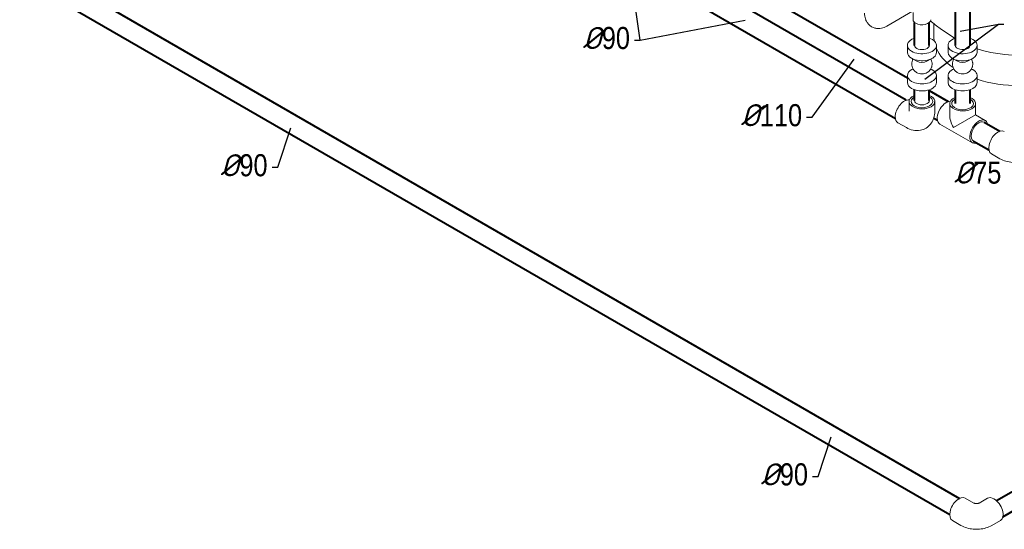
# Model space of a CAD drawing. Extents: x 4114239 to 5838486, y 780458 to 1383318.
# Tile 52 of 231: x 4347851 to 4357881, y 1047108 to 1052300. Entities that reach past the tile are written whole.
import ezdxf

# ---------------------------------------------------------------- set-up
doc = ezdxf.new("R2010")
doc.units = 0
doc.header["$MEASUREMENT"] = 0
doc.layers.add('Основные', color=160, linetype='Continuous', lineweight=40)
doc.styles.add('ГОСТ 250', font='isocpeui.ttf', dxfattribs={"height": 300})

msp = doc.modelspace()

# ---------------------------------------------------------------- linework, layer by layer
at = {"linetype": 'Continuous', "lineweight": 40, "extrusion": (5.55112e-17, 0.816497, 0.57735)}
for p, q in [((4345264.0779, 1054445.0578, 0), (4357426.3465, 1047423.1688, 0)), ((4345171.9796, 1054275.6557, 0), (4357325.625, 1047258.7453, 0)), ((4356882.3899, 1051479.265), (4354858.2996, 1052647.874)), ((4355286.1952, 1052634.8999, 0), (4356893.9997, 1051706.6336)), ((4356772.3899, 1051288.7394), (4354748.2996, 1052457.3484)), ((4357381.3188, 1052409.7092), (4357381.3188, 1052038.4799)), ((4357531.3188, 1052409.7092), (4357531.3188, 1052038.4799, 0)), ((4356966.9997, 1052038.637), (4356966.9997, 1052271.2616)), ((4357116.9997, 1052038.637), (4357116.9997, 1052271.2616)), ((4356966.9997, 1051475.9977, 0), (4356966.9997, 1051586.119, 0)), ((4357116.9997, 1051475.9977), (4357116.9997, 1051586.119)), ((4357116.9997, 1051577.8844, 0), (4357310.2855, 1051466.2908, 0)), ((4357381.3188, 1051585.9618, 0), (4357381.3188, 1051446.0216, 0)), ((4357531.3188, 1051585.9618), (4357531.3188, 1051446.0216)), ((4357162.483, 1051297.5905), (4357200.2855, 1051275.7652)), ((4357676.7818, 1051254.6941), (4357835.2771, 1051163.1868)), ((4357566.7818, 1051064.1685), (4357725.2771, 1050972.6612)), ((4357800.9214, 1047400.8746, 0), (4360463.2115, 1048937.9485)), ((4357866.9049, 1047237.2191, 0), (4360637.9331, 1048837.0729, 0))]:
    msp.add_line(p, q, dxfattribs=at)
at = {"color": 0, "linetype": 'Continuous', "lineweight": 0, "extrusion": (5.55112e-17, 0.816497, 0.57735)}
for p, q in [((4356947.1472, 1052386.4211), (4356684.187, 1052234.601, 0)), ((4356951.9997, 1052299.9844), (4356951.9997, 1052371.7748)), ((4357163.6127, 1052129.4171, 0), (4357163.6127, 1052257.7742)), ((4357373.6265, 1052112.8274, 0), (4357228.5388, 1052210.1952, 0)), ((4356893.9997, 1052038.637, 0), (4356893.9997, 1051966.7853)), ((4357189.9997, 1052038.637), (4357189.9997, 1051966.7853)), ((4357308.3188, 1052038.4799, 0), (4357308.3188, 1051966.6282)), ((4357604.3188, 1052038.4799, 0), (4357604.3188, 1051966.6282)), ((4356991.1688, 1051876.948, 0), (4356940.338, 1051904.6862, 0)), ((4357092.8305, 1051876.948, 0), (4357143.6614, 1051904.6862, 0)), ((4357405.488, 1051876.7909), (4357354.6571, 1051904.5291)), ((4357507.1497, 1051876.7909), (4357557.9805, 1051904.5291)), ((4356893.9997, 1051731.6343), (4356893.9997, 1051659.7826)), ((4356951.3681, 1051799.7525, 0), (4356940.338, 1051793.7334)), ((4357132.6312, 1051799.7525, 0), (4357143.6614, 1051793.7334)), ((4357189.9997, 1051731.6343, 0), (4357189.9997, 1051659.7826, 0)), ((4357308.3188, 1051731.4771), (4357308.3188, 1051659.6254)), ((4357365.6873, 1051799.5954), (4357354.6571, 1051793.5762, 0)), ((4357546.9504, 1051799.5954), (4357557.9805, 1051793.5762, 0)), ((4357604.3188, 1051731.4771), (4357604.3188, 1051659.6254)), ((4356910.9997, 1051466.8341), (4356910.9997, 1051367.2215)), ((4357172.9997, 1051466.8341), (4357172.9997, 1051367.2215)), ((4357325.3188, 1051330.5943), (4357325.3188, 1051446.0216)), ((4357587.3188, 1051330.5943), (4357587.3188, 1051446.0216)), ((4357587.3188, 1051330.5943, 0), (4357363.6878, 1051201.4809, 0)), ((4357687.2818, 1051272.8806, 0), (4357587.3188, 1051330.5943)), ((4356797.4602, 1051250.0163, 0), (4356883.7273, 1051200.21)), ((4357556.2818, 1051045.982), (4357225.3558, 1051237.0422)), ((4357836.6145, 1050884.1318), (4357750.3475, 1050933.9381)), ((4357569.9435, 1047375.6341, 0), (4357483.7557, 1047425.3946, 0)), ((4357624.6467, 1047375.6341, 0), (4357710.8346, 1047425.3946, 0)), ((4357439.0227, 1047148.6897, 0), (4357352.7557, 1047198.496, 0)), ((4357755.5675, 1047148.6897, 0), (4357841.8346, 1047198.496, 0))]:
    msp.add_line(p, q, dxfattribs=at)
for p, q in [((4354171.7104, 1052092.3015), (4355241.2492, 1052295.5733)), ((4357820.527, 1052252.1683), (4357432.3544, 1052180.6911))]:
    msp.add_line(p, q)
at = {"color": 7, "lineweight": 25, "ltscale": 1000}
for points in [[(4354114.0499, 1052092.3015), (4354171.7104, 1052092.3015), (4354042.0525, 1052999.1677)], [(4357878.1875, 1052252.1683), (4357820.527, 1052252.1683), (4357072.3966, 1051690.9435)], [(4355867.7872, 1051305.992), (4355925.4477, 1051305.992), (4356350.444, 1051898.732)], [(4350422.0927, 1050796.2532), (4350479.7532, 1050796.2532), (4350613.4871, 1051199.2462)], [(4355927.5343, 1047647.019), (4355985.1948, 1047647.019), (4356118.9287, 1048050.012)]]:
    msp.add_lwpolyline(points, dxfattribs=at)
at = {"color": 0, "linetype": 'Continuous', "lineweight": 0, "extrusion": (1.13953e-16, 1.66533e-16, -1)}
for start_param, end_param in [(2.3561944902, 3.1415926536), (0, 2.3561944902)]:
    msp.add_ellipse((4357041.9997, 1052299.9844), major_axis=(90, 0), ratio=0.5773502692, start_param=start_param, end_param=end_param, dxfattribs=at)
at = {"color": 0, "linetype": 'Continuous', "lineweight": 0, "extrusion": (1.38741e-16, 1.11022e-16, -1)}
for centre, major_axis, start_param, end_param in [((4357041.9997, 1052038.637, 0), (148, 0), 2.3561944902, 4.1809704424), ((4357041.9997, 1052038.637, 0), (148, 0), 5.2438075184, 8.6393797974), ((4357041.9997, 1051966.7853), (148, 0), 2.3561944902, 3.1415926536), ((4357041.9997, 1051966.7853), (148, 0), 0, 2.3561944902), ((4357041.9997, 1051907.9976), (74, 0), 0.8135766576, 2.328015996), ((4357041.9997, 1051731.6343), (148, 0), 2.3561944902, 3.9551693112), ((4357041.9997, 1051731.6343), (148, 0), 5.4696086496, 8.6393797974), ((4357041.9997, 1051790.4221, 0), (74, 0), 2.3561944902, 2.3828321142), ((4357041.9997, 1051790.4221, 0), (74, 0), 0.7587605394, 2.3561944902), ((4357041.9997, 1051659.7826), (148, 0), 2.3561944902, 3.1415926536), ((4357041.9997, 1051659.7826), (148, 0), 0, 2.3561944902)]:
    msp.add_ellipse(centre, major_axis=major_axis, ratio=0.5773502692, start_param=start_param, end_param=end_param, dxfattribs=at)
at = {"color": 0, "linetype": 'Continuous', "lineweight": 0, "extrusion": (-1.91698e-17, 1.66533e-16, -1)}
for centre, start_param, end_param in [((4358031.6869, 1052129.4171), 3.0513576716, 3.1415926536), ((4358031.6869, 1052439.6859, 0), 2.425278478, 2.431143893), ((4358031.6869, 1052129.4171), 0, 2.0855465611), ((4358031.6869, 1052439.6859, 0), 0.7104487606, 2.0855465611), ((4358031.6869, 1052129.4171), 2.4556258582, 2.8943989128)]:
    msp.add_ellipse(centre, major_axis=(868.0742, 0), ratio=0.5773502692, start_param=start_param, end_param=end_param, dxfattribs=at)
at = {"color": 0, "linetype": 'Continuous', "lineweight": 0, "extrusion": (1.10799e-16, 2.22045e-16, -1)}
for centre, major_axis, start_param, end_param in [((4357456.3188, 1052038.4799, 0), (-148, 0), 2.3561944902, 7.322563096), ((4357456.3188, 1052038.4799, 0), (-148, 0), 2.1022148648, 2.3561944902), ((4357456.3188, 1051966.6282), (-148, 0), 3.1415926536, 6.2831853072), ((4357456.3188, 1051907.8404, 0), (-74, 0), 3.9551693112, 5.4696086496), ((4357456.3188, 1051731.4771), (-148, 0), 2.3561944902, 7.0967619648), ((4357456.3188, 1051790.2649, 0), (-74, 0), 3.9003531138, 5.5244248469), ((4357456.3188, 1051731.4771), (-148, 0), 2.3280159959, 2.3561944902), ((4357456.3188, 1051659.6254), (-148, 0), 3.1415926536, 6.2831853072)]:
    msp.add_ellipse(centre, major_axis=major_axis, ratio=0.5773502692, start_param=start_param, end_param=end_param, dxfattribs=at)
at = {"color": 0, "linetype": 'Continuous', "lineweight": 0, "extrusion": (5.46976e-17, 1.66533e-16, -1)}
for centre, major_axis, start_param, end_param in [((4357041.9997, 1052038.637, 0), (-75, 0), 3.1415926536, 6.2831853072), ((4357456.3188, 1052038.4799), (75, 0), 0.7853981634, 3.1415926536), ((4357456.3188, 1052038.4799), (75, 0), 0, 0.7853981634), ((4357041.9997, 1051475.9977), (-75, 0), 3.1415926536, 6.2831853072)]:
    msp.add_ellipse(centre, major_axis=major_axis, ratio=0.5773502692, start_param=start_param, end_param=end_param, dxfattribs=at)
at = {"color": 0, "linetype": 'Continuous', "lineweight": 0, "extrusion": (-2.41957e-17, 2.22045e-16, -1)}
for start_param, end_param in [(0.7853981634, 4.1028139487), (5.3219640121, 7.0685834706)]:
    msp.add_ellipse((4357041.9997, 1051466.8341), major_axis=(131, 0), ratio=0.5773502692, start_param=start_param, end_param=end_param, dxfattribs=at)
at = {"color": 0, "linetype": 'Continuous', "lineweight": 0, "extrusion": (1.49175e-16, 2.22045e-16, -1)}
for start_param, end_param in [(0.7853981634, 3.9621437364), (5.4626342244, 7.0685834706)]:
    msp.add_ellipse((4357041.9997, 1051466.8341), major_axis=(110, 0), ratio=0.5773502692, start_param=start_param, end_param=end_param, dxfattribs=at)
at = {"color": 0, "linetype": 'Continuous', "lineweight": 0, "extrusion": (-6.26308e-17, 1.66533e-16, -1)}
for start_param, end_param in [(0.7853981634, 4.1028139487), (5.3219640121, 7.0685834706)]:
    msp.add_ellipse((4357456.3188, 1051446.0216), major_axis=(131, 0), ratio=0.5773502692, start_param=start_param, end_param=end_param, dxfattribs=at)
at = {"color": 0, "linetype": 'Continuous', "lineweight": 0, "extrusion": (3.89112e-17, 2.3393e-16, -1)}
for centre, start_param, end_param in [((4356862.9602, 1051363.4656, 0), 0.7853981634, 2.9364736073), ((4357290.8558, 1051350.4915), 0, 2.8179105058), ((4356862.9602, 1051363.4656, 0), 0, 0.7853981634), ((4357621.7818, 1051159.4313), 5.7091096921, 9.9988535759)]:
    msp.add_ellipse(centre, major_axis=(-65.5, -113.4493), ratio=0.5773502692, start_param=start_param, end_param=end_param, dxfattribs=at)
at = {"color": 0, "linetype": 'Continuous', "lineweight": 0, "extrusion": (9.36641e-17, 1.66533e-16, -1)}
for start_param, end_param in [(2.3210415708, 7.0685834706), (0.7853981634, 0.8205510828)]:
    msp.add_ellipse((4357456.3188, 1051446.0216), major_axis=(-110, 0), ratio=0.5773502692, start_param=start_param, end_param=end_param, dxfattribs=at)
at = {"color": 0, "linetype": 'Continuous', "lineweight": 0, "extrusion": (-1.11556e-17, 1.85856e-16, -1)}
msp.add_ellipse((4357456.3188, 1051254.9614), major_axis=(92.631, -160.4416), ratio=0.5773502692, start_param=1.5707963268, end_param=2.3561944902, dxfattribs=at)
at = {"color": 0, "linetype": 'Continuous', "lineweight": 0, "extrusion": (6.29482e-17, 2.20052e-16, -1)}
msp.add_ellipse((4357621.7818, 1051159.4313), major_axis=(-55, -95.2628), ratio=0.5773502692, start_param=0, end_param=3.1415926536, dxfattribs=at)
at = {"color": 0, "linetype": 'Continuous', "lineweight": 0, "extrusion": (-4.0637e-17, 1.51659e-16, -1)}
for centre in [(4357815.8475, 1051047.3874), (4357418.2557, 1047311.9453, 0)]:
    msp.add_ellipse(centre, major_axis=(-65.5, -113.4493), ratio=0.5773502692, start_param=0, end_param=3.1415926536, dxfattribs=at)
at = {"color": 0, "linetype": 'Continuous', "lineweight": 0, "extrusion": (-3.51927e-17, 1.71978e-16, -1)}
for start_param, end_param in [(0, 0.7853981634), (0.7853981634, 3.1415926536)]:
    msp.add_ellipse((4357776.3346, 1047311.9453, 0), major_axis=(-65.5, 113.4493), ratio=0.5773502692, start_param=start_param, end_param=end_param, dxfattribs=at)
at = {"color": 0, "linetype": 'Continuous', "lineweight": 0}
for points, knots in [([(4356529.5923, 1052228.6977, 0), (4356519.0107, 1052234.807), (4356509.2972, 1052242.3816), (4356492.5631, 1052259.3158), (4356485.5374, 1052268.6443), (4356474.1592, 1052287.8606), (4356469.7855, 1052297.7438), (4356463.1723, 1052317.4277), (4356460.9228, 1052327.237), (4356458.0408, 1052346.5843), (4356457.4074, 1052356.129, 0), (4356457.4074, 1052365.5323)], [2.35619449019, 2.35619449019, 2.35619449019, 2.35619449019, 2.51327412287, 2.51327412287, 2.67035375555, 2.67035375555, 2.82743338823, 2.82743338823, 2.98451302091, 2.98451302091, 3.14159265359, 3.14159265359, 3.14159265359, 3.14159265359]), ([(4356684.187, 1052234.601, 0), (4356676.0435, 1052229.8994), (4356667.4608, 1052225.6756), (4356649.2646, 1052218.4978), (4356639.6447, 1052215.5413), (4356619.2914, 1052211.4265), (4356608.5455, 1052210.2727, 0), (4356586.2146, 1052210.5183), (4356574.623, 1052211.9385), (4356551.5905, 1052217.9636, 0), (4356540.174, 1052222.5884), (4356529.5923, 1052228.6977, 0)], [1.57079632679, 1.57079632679, 1.57079632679, 1.57079632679, 1.72787595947, 1.72787595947, 1.88495559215, 1.88495559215, 2.04203522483, 2.04203522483, 2.19911485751, 2.19911485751, 2.35619449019, 2.35619449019, 2.35619449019, 2.35619449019]), ([(4356951.3681, 1051898.6671), (4356949.7387, 1051895.6809), (4356948.2554, 1051892.6114), (4356945.258, 1051885.5355, 0), (4356943.83, 1051881.4778), (4356941.4938, 1051873.2325), (4356940.5811, 1051869.0289), (4356939.2876, 1051860.5571), (4356938.9044, 1051856.2727, 0), (4356938.6736, 1051847.7059), (4356938.8258, 1051843.407), (4356939.6614, 1051834.8779), (4356940.3465, 1051830.6313, 0), (4356942.2356, 1051822.2721, 0), (4356943.4431, 1051818.1435), (4356946.3562, 1051810.084), (4356948.0675, 1051806.1374), (4356951.9595, 1051798.5023), (4356954.1479, 1051794.799), (4356958.9586, 1051787.7067), (4356961.5902, 1051784.304), (4356967.245, 1051777.8645), (4356970.279, 1051774.8152), (4356976.6901, 1051769.1282, 0), (4356980.0796, 1051766.4796), (4356985.1475, 1051763.0049, 0), (4356986.7103, 1051761.9943), (4356988.2987, 1051761.0271)], [27.046087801, 27.046087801, 27.046087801, 27.046087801, 32.145621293, 32.145621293, 38.573055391, 38.573055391, 45.0004859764, 45.0004859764, 51.4279143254, 51.4279143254, 57.8553415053, 57.8553415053, 64.2827684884, 64.2827684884, 70.7101962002, 70.7101962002, 77.1376256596, 77.1376256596, 83.5650580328, 83.5650580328, 89.9924947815, 89.9924947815, 96.4199377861, 96.4199377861, 102.8473895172, 102.8473895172, 105.6369647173, 105.6369647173, 105.6369647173, 105.6369647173]), ([(4357095.7007, 1051761.0271), (4357099.3652, 1051763.2586, 0), (4357102.8973, 1051765.7238, 0), (4357109.6097, 1051771.0607), (4357112.8036, 1051773.9422, 0), (4357118.7969, 1051780.0678), (4357121.608, 1051783.3239), (4357126.7937, 1051790.1468, 0), (4357129.1783, 1051793.7269), (4357133.4759, 1051801.1413), (4357135.3972, 1051804.99), (4357138.7402, 1051812.881), (4357140.1683, 1051816.9386), (4357142.5048, 1051825.1839), (4357143.4176, 1051829.3875, 0), (4357144.7114, 1051837.8592), (4357145.0948, 1051842.1436), (4357145.3257, 1051850.7104), (4357145.1738, 1051855.0093, 0), (4357144.3384, 1051863.5384), (4357143.6534, 1051867.7851), (4357141.7647, 1051876.1443), (4357140.5573, 1051880.2729), (4357137.6444, 1051888.3326), (4357135.9333, 1051892.2792, 0), (4357133.5476, 1051896.9596, 0), (4357133.0955, 1051897.8165, 0), (4357132.6312, 1051898.6671)], [0, 0, 0, 0, 6.4358305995, 6.4358305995, 12.8632789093, 12.8632789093, 19.2907355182, 19.2907355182, 25.7181820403, 25.7181820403, 32.145621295, 32.145621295, 38.5730554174, 38.5730554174, 45.0004860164, 45.0004860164, 51.4279143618, 51.4279143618, 57.8553415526, 57.8553415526, 64.2827685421, 64.2827685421, 70.710196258, 70.710196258, 77.1376257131, 77.1376257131, 78.5902015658, 78.5902015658, 78.5902015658, 78.5902015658]), ([(4357365.6873, 1051898.5099), (4357364.0578, 1051895.5237), (4357362.5745, 1051892.4543, 0), (4357359.5771, 1051885.3783), (4357358.1491, 1051881.3206), (4357355.8129, 1051873.0753), (4357354.9002, 1051868.8717, 0), (4357353.6068, 1051860.3999), (4357353.2235, 1051856.1155, 0), (4357352.9928, 1051847.5487, 0), (4357353.1449, 1051843.2498), (4357353.9805, 1051834.7207), (4357354.6657, 1051830.4741, 0), (4357356.5547, 1051822.115), (4357357.7623, 1051817.9864), (4357360.6754, 1051809.9268), (4357362.3866, 1051805.9802), (4357366.2787, 1051798.3451), (4357368.4671, 1051794.6418, 0), (4357373.2778, 1051787.5495), (4357375.9094, 1051784.1468), (4357381.5641, 1051777.7073), (4357384.5982, 1051774.658), (4357391.0093, 1051768.9711), (4357394.3987, 1051766.3224), (4357399.4666, 1051762.8477), (4357401.0294, 1051761.8371, 0), (4357402.6178, 1051760.8699)], [27.0460852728, 27.0460852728, 27.0460852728, 27.0460852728, 32.1456213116, 32.1456213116, 38.5730554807, 38.5730554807, 45.0004861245, 45.0004861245, 51.4279145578, 51.4279145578, 57.8553418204, 57.8553418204, 64.282768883, 64.282768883, 70.7101966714, 70.7101966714, 77.137626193, 77.137626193, 83.5650586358, 83.5650586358, 89.9924954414, 89.9924954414, 96.41993849, 96.41993849, 102.8473902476, 102.8473902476, 105.6369588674, 105.6369588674, 105.6369588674, 105.6369588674]), ([(4357510.0198, 1051760.8699, 0), (4357513.6844, 1051763.1014), (4357517.2164, 1051765.5666), (4357523.9289, 1051770.9035), (4357527.1227, 1051773.785), (4357533.1161, 1051779.9107), (4357535.9271, 1051783.1667), (4357541.1128, 1051789.9896), (4357543.4974, 1051793.5697), (4357547.7951, 1051800.9842), (4357549.7164, 1051804.8328), (4357553.0593, 1051812.7239), (4357554.4874, 1051816.7814), (4357556.8239, 1051825.0267), (4357557.7367, 1051829.2303), (4357559.0305, 1051837.702, 0), (4357559.4139, 1051841.9865, 0), (4357559.6449, 1051850.5532), (4357559.4929, 1051854.8521), (4357558.6576, 1051863.3812), (4357557.9726, 1051867.6279), (4357556.0838, 1051875.9871), (4357554.8764, 1051880.1157), (4357551.9635, 1051888.1754), (4357550.2524, 1051892.122), (4357547.8667, 1051896.8024), (4357547.4146, 1051897.6593), (4357546.9504, 1051898.5099)], [0, 0, 0, 0, 6.4358305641, 6.4358305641, 12.8632788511, 12.8632788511, 19.2907354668, 19.2907354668, 25.7181820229, 25.7181820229, 32.1456213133, 32.1456213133, 38.5730554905, 38.5730554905, 45.0004861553, 45.0004861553, 51.4279145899, 51.4279145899, 57.8553418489, 57.8553418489, 64.2827689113, 64.2827689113, 70.7101967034, 70.7101967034, 77.1376262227, 77.1376262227, 78.5901982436, 78.5901982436, 78.5901982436, 78.5901982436]), ([(4356883.7273, 1051200.21), (4356903.7311, 1051188.6608), (4356926.2059, 1051179.1504), (4356974.803, 1051169.3257), (4357000.5094, 1051168.2722), (4357046.9162, 1051177.6175), (4357067.1023, 1051185.3926), (4357101.9454, 1051207.031, 0), (4357116.7625, 1051220.323), (4357141.6439, 1051250.7107), (4357151.2051, 1051267.9155, 0), (4357166.3274, 1051306.0747), (4357170.5257, 1051326.9536), (4357172.7394, 1051353.8209), (4357172.9997, 1051360.5623), (4357172.9997, 1051367.2215)], [1.5707963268, 1.5707963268, 1.5707963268, 1.5707963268, 1.8849555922, 1.8849555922, 2.1641332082, 2.1641332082, 2.3747531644, 2.3747531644, 2.5708750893, 2.5708750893, 2.7851052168, 2.7851052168, 3.0510215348, 3.0510215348, 3.1415926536, 3.1415926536, 3.1415926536, 3.1415926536]), ([(4358153.1593, 1050884.1318), (4358133.1555, 1050872.5826, 0), (4358112.4713, 1050864.1686), (4358070.3705, 1050851.7836), (4358048.9287, 1050847.8459), (4358005.7522, 1050843.8977), (4357984.0217, 1050843.8977), (4357940.8452, 1050847.8459, 0), (4357919.4034, 1050851.7836), (4357877.3026, 1050864.1686), (4357856.6183, 1050872.5826), (4357836.6145, 1050884.1318)], [3.1415926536, 3.1415926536, 3.1415926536, 3.1415926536, 3.4557519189, 3.4557519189, 3.7699111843, 3.7699111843, 4.0840704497, 4.0840704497, 4.398229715, 4.398229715, 4.7123889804, 4.7123889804, 4.7123889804, 4.7123889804]), ([(4357624.674, 1047375.6482, 0), (4357624.674, 1047375.6482, 0), (4357624.3789, 1047375.493, 0), (4357623.1152, 1047374.957, 0), (4357621.9919, 1047374.5292, 0), (4357619.0692, 1047373.6258, 0), (4357617.2682, 1047373.1496, 0), (4357613.0996, 1047372.2738, 0), (4357610.7127, 1047371.8779, 0), (4357605.5212, 1047371.2678, 0), (4357602.7027, 1047371.0625, 0), (4357596.9167, 1047370.9089, 0), (4357593.9474, 1047370.9672, 0), (4357588.2256, 1047371.3414, 0), (4357585.4717, 1047371.6557, 0), (4357580.518, 1047372.4486, 0), (4357578.3018, 1047372.921, 0), (4357574.6187, 1047373.8765, 0), (4357573.1226, 1047374.3584, 0), (4357570.9512, 1047375.1571, 0), (4357570.2576, 1047375.4781, 0), (4357569.9493, 1047375.6306, 0), (4357569.9162, 1047375.6482, 0), (4357569.9162, 1047375.6482, 0)], [3.1806169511, 3.1806169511, 3.1806169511, 3.1806169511, 3.2934050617, 3.2934050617, 3.4354787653, 3.4354787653, 3.5780240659, 3.5780240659, 3.726189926, 3.726189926, 3.88102207, 3.88102207, 4.0397999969, 4.0397999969, 4.1974293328, 4.1974293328, 4.3492911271, 4.3492911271, 4.4942004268, 4.4942004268, 4.6355751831, 4.6355751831, 4.6733646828, 4.6733646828, 4.6733646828, 4.6733646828]), ([(4357755.5675, 1047148.6897, 0), (4357735.5637, 1047137.1405, 0), (4357714.8795, 1047128.7265, 0), (4357672.7787, 1047116.3415, 0), (4357651.3369, 1047112.4038, 0), (4357608.1604, 1047108.4556, 0), (4357586.4299, 1047108.4556, 0), (4357543.2534, 1047112.4038, 0), (4357521.8116, 1047116.3415, 0), (4357479.7108, 1047128.7265, 0), (4357459.0265, 1047137.1405, 0), (4357439.0227, 1047148.6897, 0)], [3.1415926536, 3.1415926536, 3.1415926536, 3.1415926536, 3.4557519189, 3.4557519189, 3.7699111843, 3.7699111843, 4.0840704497, 4.0840704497, 4.398229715, 4.398229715, 4.7123889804, 4.7123889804, 4.7123889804, 4.7123889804])]:
    msp.add_open_spline(points, degree=3, knots=knots, dxfattribs=at)
msp.add_open_spline([(4357228.5388, 1052210.1952), (4357193.6965, 1052233.5777), (4357160.4213, 1052259.0594), (4357129.087, 1052286.8722, 0)], degree=3, dxfattribs=at)

# ---------------------------------------------------------------- texts
at = {"layer": 'Основные', "color": 0, "char_height": 225, "attachment_point": 9, "style": 'ГОСТ 250'}
for s, insert in [('%%C{\\fArial Narrow|b0|i0|c0|p34;90}', (4354067.7414, 1051997.7284)), ('%%C{\\fArial Narrow|b0|i0|c0|p34;110}', (4355821.4787, 1051211.419)), ('%%C{\\fArial Narrow|b0|i0|c204|p34;90}', (4350375.7842, 1050701.6801)), ('%%C{\\fArial Narrow|b0|i0|c204|p34;75}', (4357851.2591, 1050626.7466)), ('%%C{\\fArial Narrow|b0|i0|c204|p34;90}', (4355881.2258, 1047552.4459))]:
    msp.add_mtext(s, dxfattribs=dict(at, insert=insert))

doc.saveas('drawing.dxf')
